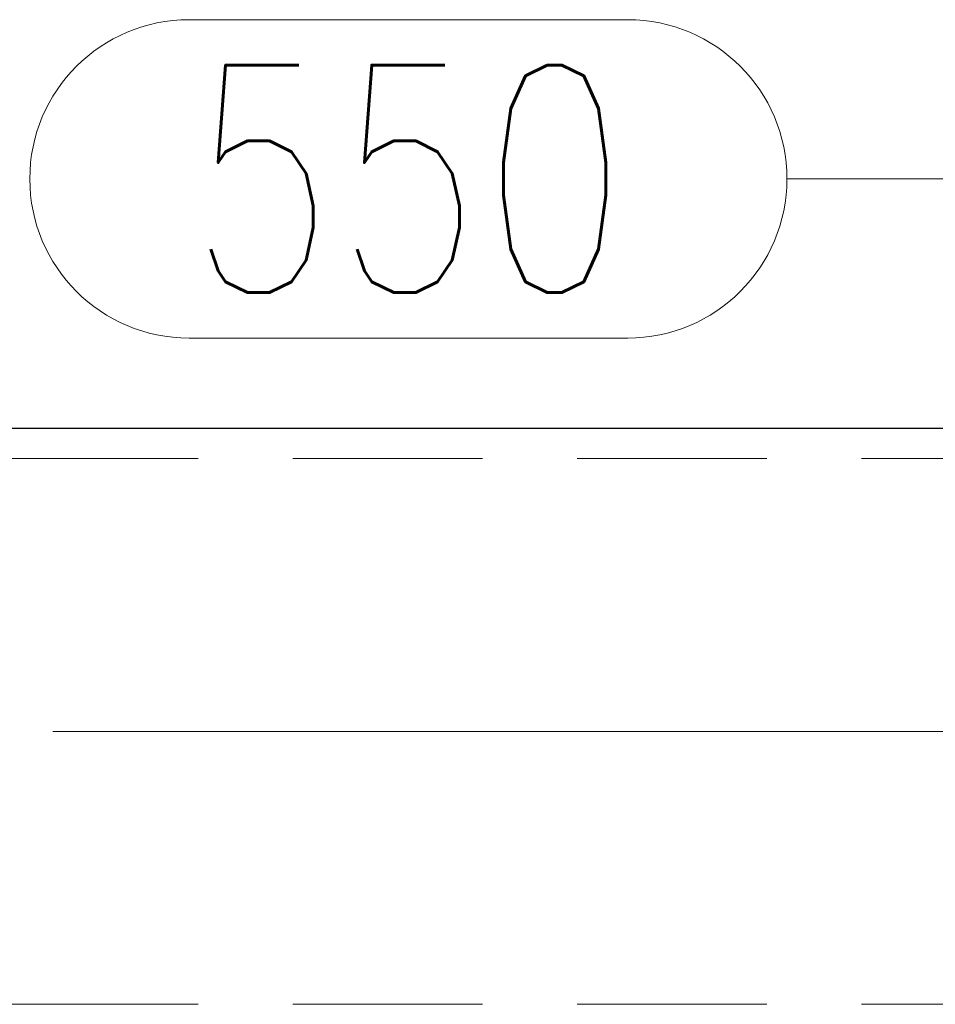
# Model space of a CAD drawing. Header units: millimetres. Extents: x -853 to -247, y 10927 to 11422.
# Tile 22 of 59: x -625 to -613, y 10969 to 10982. Entities that reach past the tile are written whole.
import ezdxf

# ---------------------------------------------------------------- set-up
doc = ezdxf.new("R2010")
doc.units = ezdxf.units.MM
doc.header["$LTSCALE"] = 10
doc.linetypes.add('HIDDEN', pattern=[0.375, 0.25, -0.125])
doc.linetypes.add('MITTE', pattern=[2, 1.25, -0.25, 0.25, -0.25])
for name, color, linetype, lineweight in [('PS_Hidden', 2, 'HIDDEN', 9), ('PS_Mid', 5, 'MITTE', 15), ('PS_Pos', 1, 'Continuous', 15), ('PS_Shape', 161, 'Continuous', 30), ('PS_SOLID', 7, 'Continuous', 30)]:
    doc.layers.add(name, color=color, linetype=linetype, lineweight=lineweight)
doc.styles.add('simplex', font='simplex.shx', dxfattribs={"width": 0.75})

# ---------------------------------------------------------------- blocks, each defined once
blk = doc.blocks.new('*X234')
at = {"layer": 'PS_Hidden', "color": 2, "linetype": 'HIDDEN'}
for p, q in [((-779.036, 10976.303), (-606.305, 10976.303)), ((-779.036, 10969.103), (-606.305, 10969.103))]:
    blk.add_line(p, q, dxfattribs=at)
at = {"layer": 'PS_Mid', "color": 5, "linetype": 'MITTE'}
blk.add_line((-784.703, 10972.703), (-601.569, 10972.703), dxfattribs=at)
at = {"layer": 'PS_SOLID', "color": 7, "linetype": 'Continuous'}
blk.add_line((-779.436, 10976.703), (-606.277, 10976.703), dxfattribs=at)
blk = doc.blocks.new('*X263')
at = {"color": 1}
for p, q in [((-622.905, 10982.092), (-617.119, 10982.092)), ((-615.019, 10979.992), (-610.019, 10979.992)), ((-606.402, 10972.703), (-610.019, 10979.992)), ((-622.905, 10977.892), (-617.119, 10977.892))]:
    blk.add_line(p, q, dxfattribs=at)
for centre, start, end in [((-622.905, 10979.992), 90, 270), ((-617.119, 10979.992), 270, 90)]:
    blk.add_arc(centre, 2.1, start, end, dxfattribs=at)
at = {"color": 30, "style": 'simplex', "width": 0.75}
blk.add_text('550', height=3, dxfattribs=at).set_placement((-622.905, 10978.492))

msp = doc.modelspace()

# ---------------------------------------------------------------- block references
at = {"layer": 'PS_Pos'}
msp.add_blockref('*X263', (0, 0), dxfattribs=at)
at = {"layer": 'PS_Shape', "color": 31}
msp.add_blockref('*X234', (0, 0), dxfattribs=at)

doc.saveas('drawing.dxf')
